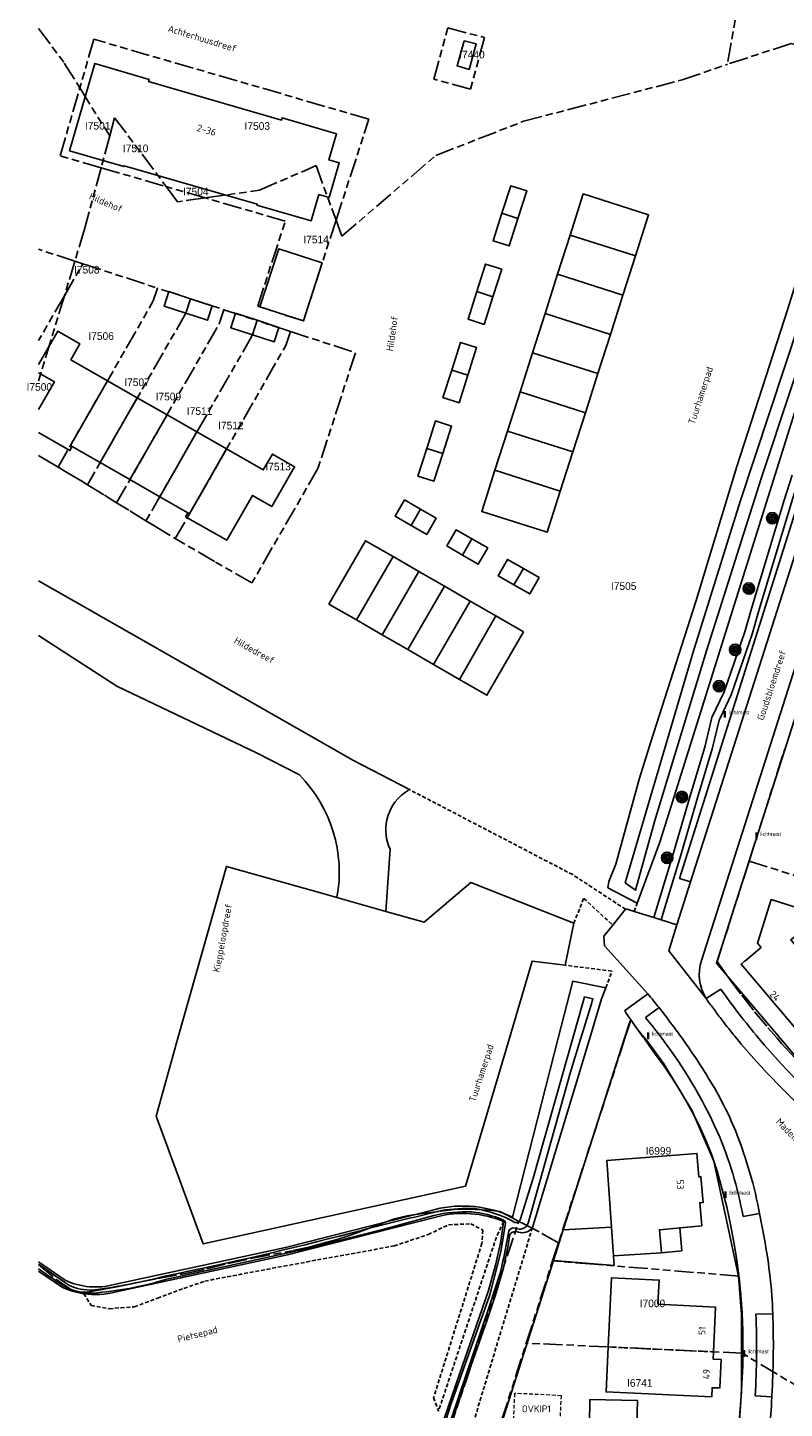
# Model space of a CAD drawing. Extents: x 168491 to 169507, y 481494 to 482503.
# Tile 20 of 108: x 168499 to 168598, y 481951 to 482133. Entities that reach past the tile are written whole.
import ezdxf
from ezdxf.enums import TextEntityAlignment as Align

# ---------------------------------------------------------------- set-up
doc = ezdxf.new("R2010")
doc.units = 0
doc.header["$LTSCALE"] = 0.5
doc.linetypes.add('KAD', pattern=[12, 5, -1, 2, -1, 2, -1])
doc.linetypes.add('STIPPELFIJN', pattern=[1.5, 1, -0.5])
doc.layers.get('0').update_dxf_attribs({"linetype": 'CONTINUOUS'})
for name, color, linetype in [('G01', 3, 'KAD'), ('G_BTD', 3, 'CONTINUOUS'), ('G_GBIP1', 7, 'CONTINUOUS'), ('G_OBW', 7, 'CONTINUOUS'), ('G_OWT', 7, 'CONTINUOUS'), ('G_PNDMV', 1, 'CONTINUOUS'), ('G_WGD', 2, 'CONTINUOUS'), ('G_WTD', 4, 'CONTINUOUS'), ('GMV', 8, 'CONTINUOUS'), ('NAR', 7, 'CONTINUOUS'), ('NAR_PL', 7, 'CONTINUOUS'), ('ORL', 7, 'CONTINUOUS'), ('OVKIP1', 7, 'CONTINUOUS'), ('PPAL', 7, 'CONTINUOUS'), ('PVGO', 7, 'CONTINUOUS'), ('Z01', 2, 'CONTINUOUS')]:
    doc.layers.add(name, color=color, linetype=linetype)
doc.layers.add('OBWVM', color=7, linetype='CONTINUOUS', lineweight=70)
doc.layers.add('PND', color=8, linetype='CONTINUOUS', lineweight=25)
doc.styles.add('ISO', font='isocpeur.ttf', dxfattribs={"height": 1})

# ---------------------------------------------------------------- blocks, each defined once
blk = doc.blocks.new('PAAL')
at = {"linetype": 'ByBlock', "lineweight": -2}
h = blk.add_hatch(color=0, dxfattribs=at)
h.dxf.hatch_style = 1
h.paths.add_polyline_path([(0.15, 0.8), (-0.15, 0.8), (-0.15, -0.1), (0, -0.1, -0.414214), (-0.1, 0, -1), (0.1, 0, -0.414214), (0, -0.1), (0.15, -0.1)])
at = {"linetype": 'ByBlock', "lineweight": -2, "true_color": 0x681648}
h = blk.add_hatch(color=219, dxfattribs=at)
h.dxf.hatch_style = 1
h.paths.add_polyline_path([(-0.1, 0, 1), (0.1, 0, 1)])
at = {"color": 0, "linetype": 'ByBlock', "lineweight": -2}
blk.add_attdef('PAAL', (0.5, 0.35), '', height=0.5, dxfattribs=at)
blk = doc.blocks.new('BOOM')
at = {"color": 0}
for radius in [0.75, 0.55, 0.35, 0.15]:
    blk.add_circle((0, 0), radius, dxfattribs=at)

msp = doc.modelspace()

# ---------------------------------------------------------------- linework, layer by layer
at = {"layer": 'G01'}
for p, q in [((168592.906, 482142.437), (168590.395, 482127.795)), ((168505.407, 482124.69), (168509.324, 482118.402)), ((168509.324, 482118.402), (168508.198, 482114.22)), ((168508.198, 482114.22), (168516.755, 482111.741)), ((168521.851, 482110.264), (168516.755, 482111.741)), ((168504.757, 482101.97), (168500, 482103.5186)), ((168504.757, 482101.97), (168503.38, 482097.426)), ((168504.757, 482101.97), (168505.806, 482101.628)), ((168503.38, 482097.426), (168505.806, 482101.628)), ((168505.806, 482101.628), (168515.595, 482098.433)), ((168519.924, 482097.02), (168515.595, 482098.433)), ((168503.38, 482097.426), (168500, 482091.5714)), ((168519.924, 482097.02), (168524.293, 482095.595)), ((168524.293, 482095.595), (168528.665, 482094.168)), ((168533.036, 482092.741), (168528.665, 482094.168)), ((168593.241, 482023.251), (168597.912, 482037.934)), ((168593.241, 482023.251), (168616.407, 482015.859)), ((168563.996, 481959.984), (168567.449, 481970.79)), ((168560.752, 481949.832), (168563.996, 481959.984))]:
    msp.add_line(p, q, dxfattribs=at)
for points in [[(168500, 482132.4851), (168503.37, 482127.961), (168505.407, 482124.69)], [(168539.023, 482107.322), (168543.335, 482120.601), (168507.258, 482131.077), (168505.407, 482124.69)], [(168678.505, 482115.656), (168659.213, 482119.533), (168629.97, 482125.113), (168605.559, 482129.276), (168599.439, 482130.358), (168598.75, 482130.522), (168590.395, 482127.795)], [(168539.023, 482107.322), (168539.783, 482105.23), (168552.111, 482115.817), (168563.612, 482120.313), (168584.454, 482125.752), (168590.395, 482127.795)], [(168508.198, 482114.22), (168502.825, 482115.777), (168505.407, 482124.69)], [(168509.324, 482118.402), (168509.967, 482120.789), (168516.755, 482111.741)], [(168508.198, 482114.22), (168506.033, 482106.181), (168504.757, 482101.97)], [(168521.851, 482110.264), (168528.982, 482111.269), (168536.416, 482114.499), (168539.023, 482107.322)], [(168521.851, 482110.264), (168518.244, 482109.756), (168516.755, 482111.741)], [(168539.023, 482107.322), (168534.744, 482094.117), (168528.745, 482096.068), (168532.366, 482107.218), (168521.851, 482110.264)], [(168502.555, 482074.952), (168515.049, 482096.751), (168515.595, 482098.433)], [(168503.38, 482097.426), (168500.341, 482087.398), (168500, 482086.2803)], [(168519.924, 482097.02), (168519.313, 482095.138), (168506.412, 482072.615)], [(168510.24, 482070.261), (168523.685, 482093.72), (168524.293, 482095.595)], [(168528.665, 482094.168), (168528.026, 482092.202), (168514.08, 482067.894)], [(168517.932, 482065.565), (168532.434, 482090.887), (168533.036, 482092.741)], [(168533.036, 482092.741), (168541.583, 482089.952), (168536.66, 482074.763), (168527.986, 482059.739), (168523.089, 482062.56), (168518.65, 482065.134), (168517.932, 482065.565)], [(168502.555, 482074.952), (168500.946, 482075.905), (168500, 482076.4655)], [(168502.555, 482074.952), (168503.792, 482074.209), (168505.66, 482073.076), (168506.412, 482072.615)], [(168506.412, 482072.615), (168508.645, 482071.247), (168510.24, 482070.261)], [(168514.08, 482067.894), (168511.836, 482069.274), (168510.24, 482070.261)], [(168514.08, 482067.894), (168515.11, 482067.26), (168517.932, 482065.565)], [(168593.241, 482023.251), (168589.044, 482010.054), (168590.623, 482007.821), (168592.26, 482005.629), (168593.953, 482003.481), (168595.701, 482001.377), (168596.908, 482000)], [(168579.4218, 482000), (168577.713, 482002.367), (168576.9435, 482000)], [(168576.9435, 482000), (168568.21, 481973.135)], [(168591.897, 481968.784), (168591.617, 481970.925), (168591.243, 481973.251), (168590.801, 481975.564), (168590.291, 481977.864), (168589.714, 481980.148), (168589.07, 481982.413), (168588.36, 481984.659), (168587.641, 481986.418), (168586.861, 481988.151), (168586.02, 481989.855), (168585.12, 481991.529), (168584.163, 481993.17), (168583.148, 481994.777), (168582.078, 481996.347), (168580.953, 481997.879), (168579.4218, 482000)], [(168596.908, 482000), (168597.504, 481999.32), (168599.359, 481997.31), (168601.008, 481995.614)], [(168500, 481970.3056), (168502.243, 481968.374), (168503.377, 481967.608), (168504.421, 481966.926), (168505.273, 481966.669), (168506.34, 481966.658), (168508.124, 481966.976), (168510.467, 481967.427), (168512.955, 481967.956), (168515.62, 481968.477), (168519.289, 481969.107), (168522.071, 481969.746), (168524.877, 481970.429), (168527.89, 481971.105), (168533.421, 481972.132), (168535.64, 481972.636), (168537.178, 481973.045), (168539.169, 481973.565), (168540.801, 481974.093), (168542.239, 481974.63), (168544.446, 481975.468), (168546.707, 481976.279), (168548.38, 481976.7), (168550.021, 481976.964), (168552.729, 481977.307), (168554.887, 481977.547), (168556.452, 481977.562), (168558.063, 481977.484), (168559.517, 481977.402), (168560.516, 481977.275), (168561.666, 481976.688), (168562.994, 481975.95)], [(168500.378, 481785.398), (168503.707, 481795.439), (168515.789, 481831.631), (168516.399, 481833.493), (168518.757, 481841.867), (168520.094, 481845.572), (168524.213, 481857.651), (168524.766, 481859.269), (168530.315, 481876.752), (168535.844, 481893.364), (168536.24, 481894.553), (168537.22, 481897.457), (168540.59, 481907.439), (168545.041, 481921.477), (168546.385, 481925.824), (168562.994, 481975.95)], [(168568.21, 481973.135), (168565.704, 481974.588), (168563.676, 481975.636), (168562.994, 481975.95)], [(168567.449, 481970.79), (168567.49, 481970.919), (168568.21, 481973.135)], [(168591.897, 481968.784), (168572.952, 481970.338), (168567.449, 481970.79)], [(168592.417, 481958.61), (168592.428, 481959.332), (168592.398, 481961.651), (168592.304, 481963.968), (168592.145, 481966.282), (168591.922, 481968.59), (168591.897, 481968.784)], [(168592.417, 481958.61), (168592.357, 481958.646), (168592.315, 481958.671), (168574.748, 481959.495), (168563.996, 481959.984)], [(168592.417, 481958.61), (168592.392, 481957.013), (168592.292, 481954.696), (168592.127, 481952.383), (168591.949, 481949.585), (168591.855, 481948.548)], [(168619.891, 481941.695), (168619.844, 481941.725), (168612.398, 481946.399), (168602.055, 481952.834), (168592.417, 481958.61)]]:
    msp.add_lwpolyline(points, dxfattribs=at)
msp.add_lwpolyline([(168553.68, 482132.59), (168558.51, 482131.3), (168556.69, 482124.54), (168551.87, 482125.83)], close=True, dxfattribs=at)
at = {"layer": 'G_BTD', "linetype": 'STIPPELFIJN', "lineweight": -3, "transparency": 33554687}
for points in [[(168571.383, 482020.609), (168570.082, 482021.46), (168548.667, 482032.62)], [(168577.028, 482016.916), (168571.383, 482020.609)], [(168570.229, 482015.078), (168571.526, 482018.348), (168575.346, 482014.837)], [(168578.147, 482016.641), (168578.547, 482017.717)], [(168575.231, 482008.8), (168569.083, 482009.581)], [(168574.423, 482006.626), (168575.231, 482008.8)], [(168505.914, 481966.475), (168506.897, 481964.933), (168509.269, 481964.504), (168512.562, 481964.763), (168515.597, 481965.873), (168519.075, 481967.168), (168521.813, 481968.13), (168532.174, 481970.092), (168546.642, 481972.737), (168551.12, 481974.236), (168553.802, 481975.513), (168556.726, 481975.642), (168558.298, 481974.81), (168558.169, 481973.089), (168551.839, 481952.84), (168552.482, 481951.071)], [(168561.019, 481975.938), (168560.069, 481973.899), (168552.482, 481951.071)], [(168564.797, 481975.154), (168556.666, 481948.285)]]:
    msp.add_lwpolyline(points, dxfattribs=at)
at = {"layer": 'G_BTD', "linetype": 'Continuous', "lineweight": 25, "transparency": 33554687}
for points in [[(168523.069, 482016.979), (168524.635, 482022.539), (168537.007, 482019.055)], [(168545.573, 482016.643), (168550.597, 482015.229), (168556.737, 482020.43), (168563.243, 482017.849)], [(168537.007, 482019.055), (168539.151, 482018.451)], [(168563.243, 482017.849), (168570.229, 482015.078)], [(168569.083, 482009.581), (168570.229, 482015.078)], [(168569.083, 482009.581), (168564.78, 482010.127), (168561.7723, 482000)], [(168577.618, 482002.292), (168576.8854, 482000)], [(168577.697, 482002.436), (168577.618, 482002.292)], [(168561.7723, 482000), (168556.012, 481980.605), (168521.602, 481973.013), (168515.406, 481989.763), (168518.2884, 482000)], [(168576.8854, 482000), (168568.851, 481974.863)], [(168567.569, 481970.851), (168556.174, 481935.198)]]:
    msp.add_lwpolyline(points, dxfattribs=at)
at = {"layer": 'G_GBIP1', "linetype": 'Continuous', "lineweight": 25, "transparency": 33554687}
for points in [[(168575.165, 481975.221), (168568.851, 481974.863)], [(168568.851, 481974.863), (168567.569, 481970.851)], [(168575.434, 481971.423), (168575.516, 481970.183), (168567.569, 481970.851)]]:
    msp.add_lwpolyline(points, dxfattribs=at)
at = {"layer": 'G_OBW', "linetype": 'Continuous', "lineweight": 25, "transparency": 33554687}
msp.add_lwpolyline([(168555.857, 482130.87), (168554.916, 482127.577), (168556.477, 482127.131), (168557.431, 482130.468), (168555.857, 482130.87)], dxfattribs=at)
at = {"layer": 'G_OWT', "linetype": 'Continuous', "lineweight": 25, "transparency": 33554687}
for points in [[(168580.359, 482038.87), (168586.232, 482057.319), (168591.638, 482075.018), (168598.319, 482095.711), (168602.006, 482107.522), (168607.332, 482120.091), (168608.763, 482123.435)], [(168578.547, 482017.717), (168581.526, 482025.728), (168610.871, 482119.29), (168611.493, 482120.68)], [(168580.359, 482038.87), (168578.847, 482034.122), (168575.726, 482022.859), (168574.847, 482020.58), (168574.713, 482019.726)], [(168574.713, 482019.726), (168578.547, 482017.717)], [(168568.1803, 482000), (168570.088, 482007.473)], [(168574.423, 482006.626), (168570.088, 482007.473)], [(168572.3163, 482000), (168573.877, 482005.157), (168574.423, 482006.626)], [(168562.186, 481976.519), (168568.1803, 482000)], [(168564.797, 481975.154), (168572.3163, 482000)], [(168509.922, 481967.674), (168532.417, 481972.532), (168552.036, 481977.535)], [(168510.155, 481966.701), (168532.647, 481971.559), (168552.278, 481976.565)], [(168561.019, 481975.938), (168560.956, 481975.54), (168560.598, 481973.118), (168559.969, 481970.208), (168559.022, 481966.904), (168557.817, 481963.347), (168555.212, 481955.933), (168551.878, 481946.133)], [(168561.843, 481974.3), (168561.621, 481972.796), (168560.992, 481969.886), (168560.045, 481966.582), (168558.84, 481963.025), (168556.235, 481955.611), (168552.901, 481945.811), (168549.684, 481935.419), (168545.779, 481922.086), (168540.998, 481907.164), (168538.057, 481898.453)], [(168500, 481970.6701), (168503.502, 481968.235)], [(168503.001, 481967.365), (168500, 481969.452)]]:
    msp.add_lwpolyline(points, dxfattribs=at)
for points in [[(168552.036, 481977.535, -0.17192241), (168562.186, 481976.519)], [(168552.278, 481976.565, -0.16530758), (168561.019, 481975.938)], [(168564.797, 481975.154, -0.3344294), (168562.962, 481974.556)], [(168562.962, 481974.556, 0.30956351), (168561.843, 481974.3)], [(168503.502, 481968.235, 0.17522951), (168509.922, 481967.674)], [(168505.914, 481966.475, -0.07279911), (168503.001, 481967.365)], [(168510.155, 481966.701, -0.10237102), (168505.914, 481966.475)]]:
    msp.add_lwpolyline(points, format="xyb", dxfattribs=at)
at = {"layer": 'G_OWT', "linetype": 'STIPPELFIJN', "lineweight": -3, "transparency": 33554687}
msp.add_lwpolyline([(168561.019, 481975.938), (168561.257, 481975.742)], dxfattribs=at)
at = {"layer": 'G_PNDMV', "linetype": 'Continuous', "lineweight": 25, "transparency": 33554687}
for points in [[(168592.669, 482010.099), (168594.805, 482011.903), (168594.316, 482012.481), (168596.137, 482018.18), (168599.841, 482017.002), (168600.929, 482020.406), (168609.502, 482017.666), (168608.132, 482013.379), (168601.778, 482015.41), (168598.705, 482012.915), (168605.898, 482004.4), (168600.6883, 482000)], [(168575.165, 481975.221), (168574.546, 481983.942), (168586.39, 481984.886), (168586.637, 481981.789), (168586.918, 481981.812), (168587.187, 481978.438), (168586.764, 481978.401), (168587.024, 481975.384), (168581.459, 481974.862), (168581.735, 481971.841)], [(168575.434, 481971.423), (168575.165, 481975.221)], [(168581.735, 481971.841), (168575.434, 481971.423)], [(168574.747, 481959.48), (168575.17, 481968.545), (168581.432, 481968.261), (168581.277, 481965.106), (168588.833, 481964.728), (168588.565, 481958.852)], [(168588.565, 481958.852), (168588.521, 481957.898), (168589.558, 481957.845), (168589.399, 481954.103), (168588.377, 481954.141), (168588.326, 481952.948), (168574.471, 481953.582), (168574.747, 481959.48)], [(168572.283, 481949.417), (168572.346, 481952.584)], [(168572.346, 481952.584), (168578.567, 481952.46), (168578.504, 481949.287)]]:
    msp.add_lwpolyline(points, dxfattribs=at)
at = {"layer": 'G_PNDMV', "linetype": 'STIPPELFIJN', "lineweight": -3, "transparency": 33554687}
msp.add_lwpolyline([(168588.565, 481958.852), (168574.747, 481959.48)], dxfattribs=at)
at = {"layer": 'G_WGD', "linetype": 'Continuous', "lineweight": 25, "transparency": 33554687}
for points in [[(168612.632, 482105.274), (168611.007, 482105.793), (168600.89, 482074.14), (168584.108, 482020.975), (168585.542, 482020.516)], [(168593.642, 482053.005), (168594.554, 482056.236), (168598.791, 482070.317), (168599.814, 482073.516), (168601.125, 482076.061), (168605.568, 482090.745)], [(168580.738, 482015.82), (168583.299, 482024.323), (168585.513, 482031.809), (168587.404, 482038.203), (168588.363, 482042.075), (168589.946, 482045.438), (168592.688, 482053.305), (168593.594, 482056.516), (168597.836, 482070.613), (168598.887, 482073.9)], [(168548.667, 482032.62), (168541.31, 482036.454), (168504.746, 482057.299), (168500, 482060.022)], [(168590.874, 482045.063), (168593.642, 482053.004)], [(168593.642, 482053.004), (168593.642, 482053.005)], [(168500, 482052.8251), (168510.261, 482046.206), (168528.603, 482037.429), (168534.236, 482034.54)], [(168597.814, 482037.56), (168602.38, 482051.848)], [(168589.423, 482041.979), (168590.872, 482045.057)], [(168590.872, 482045.057), (168590.873, 482045.06), (168590.874, 482045.063)], [(168587.474, 482034.912), (168588.37, 482037.941), (168589.31, 482041.739), (168589.423, 482041.979)], [(168597.814, 482037.56), (168593.247, 482023.272)], [(168582.058, 482016.734), (168584.257, 482024.037), (168586.472, 482031.526), (168587.474, 482034.912)], [(168546.111, 482024.807), (168545.573, 482016.643)], [(168593.247, 482023.272), (168588.951, 482009.832), (168597.303, 482000)], [(168585.542, 482020.516), (168583.768, 482014.859)], [(168539.151, 482018.451), (168545.573, 482016.643)], [(168577.028, 482016.916), (168575.346, 482014.837)], [(168577.079, 482016.98), (168577.028, 482016.916)], [(168578.147, 482016.641), (168577.079, 482016.98)], [(168581.691, 482015.517), (168582.058, 482016.734)], [(168580.738, 482015.82), (168578.147, 482016.641)], [(168583.768, 482014.859), (168581.691, 482015.517)], [(168575.346, 482014.837), (168574.168, 482013.38)], [(168574.168, 482013.38), (168574.254, 482012.138), (168579.941, 482005.825)], [(168576.891, 482003.591), (168579.941, 482005.825)], [(168579.5417, 482000), (168578.787, 482000.899)], [(168583.079, 481916.785), (168583.508, 481926.742), (168583.558, 481927.817), (168588.345, 481928.319), (168589.053, 481932.821), (168589.963, 481937.286), (168591.155, 481943.436), (168591.831, 481948.501), (168592.238, 481953.583), (168592.249, 481963.728), (168591.858, 481968.764), (168588.612, 481983.853), (168585.75, 481990.455), (168582.065, 481996.635), (168579.932, 481999.535), (168579.5417, 482000)], [(168597.303, 482000), (168601.118, 481995.509)]]:
    msp.add_lwpolyline(points, dxfattribs=at)
at = {"layer": 'G_WGD', "lineweight": -3, "transparency": 33554687}
for points in [[(168585.542, 482020.516), (168612.632, 482105.274)], [(168616.736, 482103.333), (168586.972, 482010.208)], [(168581.691, 482015.517), (168580.738, 482015.82)], [(168583.768, 482014.859), (168582.688, 482011.453), (168587.587, 482005.22)], [(168589.531, 482006.425), (168587.587, 482005.22)], [(168579.632, 482002.706), (168581.415, 482004.009)], [(168592.71, 481984.345), (168593.088, 481983.149)], [(168592.442, 481976.583), (168594.604, 481977)], [(168594.518, 481977.458), (168594.604, 481977)], [(168594.604, 481977), (168595.277, 481973.416)], [(168594.124, 481963.77), (168596.341, 481963.85)], [(168596.26, 481953.797), (168596.215, 481952.936)], [(168594.031, 481953.05), (168596.215, 481952.936)], [(168596.215, 481952.936), (168596.183, 481952.329)]]:
    msp.add_lwpolyline(points, dxfattribs=at)
at = {"layer": 'G_WGD', "linetype": 'Continuous', "lineweight": 25, "transparency": 33554687}
for points in [[(168534.236, 482034.54, -0.24368955), (168539.151, 482018.451)], [(168548.667, 482032.62, 0.21401766), (168545.704, 482028.657)], [(168545.704, 482028.657, 0.164445), (168546.111, 482024.807)], [(168576.891, 482003.591, 0.00157083), (168577.697, 482002.436)], [(168577.697, 482002.436, 0.00178681), (168578.787, 482000.899)]]:
    msp.add_lwpolyline(points, format="xyb", dxfattribs=at)
at = {"layer": 'G_WGD', "lineweight": -3, "transparency": 33554687}
for points in [[(168586.972, 482010.208, 0.219551), (168587.587, 482005.22)], [(168581.415, 482004.009, 0.00667796), (168579.941, 482005.825)], [(168589.531, 482006.425, 0.02083945), (168594.4789, 482000, 0.02083945)], [(168583.142, 482001.753, 0.00774647), (168581.415, 482004.009)], [(168587.587, 482005.22, 0.02582513), (168587.922, 482004.734)], [(168587.922, 482004.734, -0.00721957), (168588.932, 482003.379)], [(168581.7862, 482000, 0.01336116), (168579.632, 482002.706)], [(168588.932, 482003.379, 0.00835421), (168589.953, 482002.02)], [(168584.4296, 482000, 0.0062192), (168583.142, 482001.753)], [(168589.953, 482002.02, 0.0069541), (168591.5709, 482000, 0.0069541)], [(168589.088, 481987.672, 0.05550966), (168581.7862, 482000, 0.05550966)], [(168588.676, 481993.469, 0.02228467), (168584.4296, 482000, 0.02228467)], [(168591.5709, 482000, 0.04287451), (168602.715, 481988.62)], [(168594.4789, 482000, 0.04627629), (168607.254, 481987.352)], [(168592.71, 481984.345, 0.05483841), (168588.676, 481993.469)], [(168592.442, 481976.583, 0.05791569), (168589.088, 481987.672)], [(168594.518, 481977.458, 0.03021406), (168593.088, 481983.149)], [(168596.341, 481963.85, 0.03742629), (168595.277, 481973.416)], [(168594.031, 481953.05, 0.02602578), (168594.124, 481963.77)], [(168596.26, 481953.797, 0.02178393), (168596.341, 481963.85)], [(168595.375, 481943.582, 0.01899538), (168596.183, 481952.329)]]:
    msp.add_lwpolyline(points, format="xyb", dxfattribs=at)
at = {"layer": 'G_WTD', "linetype": 'Continuous', "lineweight": 25, "transparency": 33554687}
for points in [[(168609.516, 482123.303), (168606.605, 482115.338), (168599.836, 482093.974), (168592.056, 482070.42), (168585.859, 482050.531), (168576.98, 482020.406), (168578.342, 482019.423), (168580.848, 482028.585), (168587.661, 482050.843), (168594.825, 482073.459), (168602.649, 482097.013), (168607.089, 482111.673), (168607.243, 482112.208)], [(168571.1688, 482000), (168572.504, 482004.399), (168572.737, 482005.17), (168571.613, 482005.426), (168571.41, 482004.64), (168570.094, 482000)], [(168564.227, 481975.741), (168569.771, 481995.395), (168571.1688, 482000)], [(168552.86, 481977.382), (168552.18, 481977.218)], [(168516.653, 481968.33), (168534.933, 481972.314), (168545.496, 481975.003), (168551.861, 481976.742)], [(168561.257, 481975.742), (168560.646, 481971.964), (168559.192, 481966.324), (168554.136, 481952.07), (168549.225, 481936.759), (168544.514, 481920.565), (168538.428, 481901.896), (168531.914, 481882.554), (168524.579, 481859.854), (168518.557, 481842.181)], [(168503.973, 481967.59), (168500, 481970.3485)], [(168521.563, 481848.924), (168526.544, 481864.088), (168534.461, 481888.5), (168541.519, 481909.426), (168548.675, 481932.758), (168554.086, 481949.869), (168559.231, 481965.024), (168560.553, 481969.185)]]:
    msp.add_lwpolyline(points, dxfattribs=at)
for points in [[(168552.18, 481977.218, 0.00382511), (168540.982, 481974.429)], [(168551.861, 481976.742, -0.06516532), (168556.844, 481977.203)], [(168557.233, 481977.635, 0.04783165), (168552.86, 481977.382)], [(168556.844, 481977.203, -0.08099588), (168560.927, 481976.164)], [(168562.507, 481975.832, 0.08902345), (168557.233, 481977.635)], [(168560.927, 481976.164, -0.33366366), (168561.257, 481975.742)], [(168561.683, 481974.715, -0.38943981), (168562.522, 481975.057)], [(168563.227, 481976.297, -0.46045012), (168562.507, 481975.832)], [(168562.522, 481975.057, 0.45223828), (168564.227, 481975.741)], [(168540.982, 481974.429, -0.01433642), (168516.797, 481968.836)], [(168560.553, 481969.185, 0.02467151), (168561.683, 481974.715)], [(168500, 481969.7181, 0.00283352), (168503.273, 481967.502)], [(168507.065, 481966.554, 0.05696231), (168516.653, 481968.33)], [(168516.797, 481968.836, -0.03168905), (168507.115, 481966.948)], [(168503.273, 481967.502, 0.13489703), (168507.065, 481966.554)], [(168507.115, 481966.948, -0.11949258), (168503.973, 481967.59)]]:
    msp.add_lwpolyline(points, format="xyb", dxfattribs=at)
at = {"layer": 'GMV', "linetype": 'Continuous', "transparency": 33554687}
for points in [[(168518.2884, 482000), (168523.069, 482016.979)], [(168600.3982, 482000), (168592.177, 482009.734), (168592.642, 482010.13), (168592.669, 482010.099)], [(168570.094, 482000), (168564.89, 481981.652), (168563.227, 481976.297)]]:
    msp.add_lwpolyline(points, dxfattribs=at)
at = {"layer": 'OBWVM', "linetype": 'STIPPELFIJN', "lineweight": 13, "transparency": 33554687}
msp.add_lwpolyline([(168568.432, 481949.633), (168568.604, 481953.093), (168562.454, 481953.399), (168562.282, 481949.939), (168568.432, 481949.633)], dxfattribs=at)
at = {"layer": 'PND', "linetype": 'Continuous', "lineweight": 25, "transparency": 33554687}
for points in [[(168504.058, 482116.45), (168511.193, 482114.383), (168511.223, 482114.489), (168528.678, 482109.432), (168528.647, 482109.326), (168535.782, 482107.259), (168536.781, 482110.707), (168538.144, 482110.312), (168539.458, 482114.846), (168538.094, 482115.241), (168539.093, 482118.689), (168531.958, 482120.756), (168531.875, 482120.468), (168514.421, 482125.525), (168514.504, 482125.813), (168507.37, 482127.88), (168504.058, 482116.45)], [(168562.901, 482107.575), (168564.058, 482111.193), (168561.947, 482111.868), (168560.79, 482108.249)], [(168578.319, 482102.647), (168580.046, 482108.048), (168571.473, 482110.788), (168569.747, 482105.387)], [(168560.79, 482108.249), (168559.633, 482104.631), (168561.744, 482103.956), (168562.901, 482107.575)], [(168560.79, 482108.249), (168562.901, 482107.575)], [(168569.747, 482105.387), (168568.103, 482100.243)], [(168569.747, 482105.387), (168578.319, 482102.647)], [(168537.204, 482101.73), (168531.507, 482103.58), (168529.035, 482095.971), (168534.741, 482094.118), (168537.204, 482101.73)], [(168576.675, 482097.503), (168578.319, 482102.647)], [(168559.613, 482097.287), (168560.77, 482100.906), (168558.659, 482101.581), (168557.502, 482097.962)], [(168568.103, 482100.243), (168566.459, 482095.099)], [(168576.675, 482097.503), (168568.103, 482100.243)], [(168519.31, 482095.139), (168516.456, 482096.066), (168517.074, 482097.968), (168519.927, 482097.041)], [(168519.927, 482097.041), (168519.31, 482095.139)], [(168519.927, 482097.041), (168522.781, 482096.114), (168522.163, 482094.212), (168519.31, 482095.139)], [(168557.502, 482097.962), (168556.345, 482094.343), (168558.456, 482093.669), (168559.613, 482097.287)], [(168559.613, 482097.287), (168557.502, 482097.962)], [(168575.031, 482092.359), (168576.675, 482097.503)], [(168528.672, 482094.2), (168525.819, 482095.127), (168525.201, 482093.224), (168528.054, 482092.298)], [(168566.459, 482095.099), (168564.815, 482089.956)], [(168575.031, 482092.359), (168566.459, 482095.099)], [(168509.043, 482086.27), (168504.227, 482089.028), (168505.42, 482091.111), (168502.513, 482092.776), (168500, 482088.3879)], [(168528.054, 482092.298), (168530.907, 482091.371), (168531.525, 482093.273), (168528.672, 482094.2)], [(168528.672, 482094.2), (168528.054, 482092.298)], [(168556.325, 482087), (168557.482, 482090.619), (168555.371, 482091.293), (168554.214, 482087.675)], [(168575.031, 482092.359), (168573.387, 482087.216)], [(168564.815, 482089.956), (168563.171, 482084.812)], [(168573.387, 482087.216), (168564.815, 482089.956)], [(168554.214, 482087.675), (168553.057, 482084.056), (168555.168, 482083.381), (168556.325, 482087)], [(168556.325, 482087), (168554.214, 482087.675)], [(168500, 482087.3005), (168502.074, 482086.113), (168500, 482082.4921)], [(168509.043, 482086.27), (168504.173, 482077.766), (168504.408, 482077.632)], [(168509.043, 482086.27), (168512.948, 482084.034)], [(168571.743, 482082.072), (168573.387, 482087.216)], [(168512.948, 482084.034), (168508.078, 482075.53)], [(168516.853, 482081.798), (168512.948, 482084.034)], [(168563.171, 482084.812), (168561.527, 482079.668)], [(168563.171, 482084.812), (168571.743, 482082.072)], [(168570.099, 482076.928), (168571.743, 482082.072)], [(168511.983, 482073.293), (168516.853, 482081.798)], [(168516.853, 482081.798), (168520.758, 482079.561)], [(168553.037, 482076.713), (168554.193, 482080.331), (168552.083, 482081.006), (168550.926, 482077.387)], [(168500, 482079.4641), (168504.109, 482077.111), (168504.408, 482077.632)], [(168520.758, 482079.561), (168515.888, 482071.057)], [(168520.758, 482079.561), (168524.663, 482077.325)], [(168561.527, 482079.668), (168559.883, 482074.525)], [(168570.099, 482076.928), (168561.527, 482079.668)], [(168508.078, 482075.53), (168504.408, 482077.632)], [(168519.559, 482068.955), (168519.261, 482068.434), (168524.676, 482065.333), (168528.055, 482071.234), (168530.597, 482069.778), (168533.579, 482074.985), (168530.672, 482076.649), (168529.479, 482074.567), (168524.663, 482077.325)], [(168524.663, 482077.325), (168519.793, 482068.821), (168519.559, 482068.955)], [(168550.926, 482077.387), (168549.769, 482073.769), (168551.88, 482073.094), (168553.037, 482076.713)], [(168553.037, 482076.713), (168550.926, 482077.387)], [(168568.455, 482071.785), (168570.099, 482076.928)], [(168508.078, 482075.53), (168511.983, 482073.293)], [(168515.888, 482071.057), (168511.983, 482073.293)], [(168559.883, 482074.525), (168558.156, 482069.124), (168566.729, 482066.384), (168568.455, 482071.785)], [(168559.883, 482074.525), (168568.455, 482071.785)], [(168519.559, 482068.955), (168515.888, 482071.057)], [(168550.101, 482069.433), (168548.028, 482070.63), (168546.795, 482068.494), (168548.868, 482067.298)], [(168548.868, 482067.298), (168550.94, 482066.101), (168552.173, 482068.237), (168550.101, 482069.433)], [(168550.101, 482069.433), (168548.868, 482067.298)], [(168556.856, 482065.533), (168554.783, 482066.73), (168553.55, 482064.594), (168555.623, 482063.398)], [(168546.503, 482063.202), (168542.892, 482065.287), (168538.092, 482056.973), (168541.703, 482054.888)], [(168555.623, 482063.398), (168557.695, 482062.201), (168558.928, 482064.337), (168556.856, 482065.533)], [(168556.856, 482065.533), (168555.623, 482063.398)], [(168546.503, 482063.202), (168541.703, 482054.888)], [(168549.881, 482061.252), (168546.503, 482063.202)], [(168563.611, 482061.633), (168561.538, 482062.83), (168560.305, 482060.694), (168562.378, 482059.498)], [(168549.881, 482061.252), (168545.081, 482052.938)], [(168553.258, 482059.302), (168549.881, 482061.252)], [(168562.378, 482059.498), (168564.45, 482058.301), (168565.683, 482060.437), (168563.611, 482061.633)], [(168563.611, 482061.633), (168562.378, 482059.498)], [(168553.258, 482059.302), (168548.458, 482050.988)], [(168556.636, 482057.352), (168553.258, 482059.302)], [(168556.636, 482057.352), (168551.836, 482049.038)], [(168560.013, 482055.402), (168556.636, 482057.352)], [(168541.703, 482054.888), (168545.081, 482052.938)], [(168555.213, 482047.088), (168558.824, 482045.003), (168563.624, 482053.317), (168560.013, 482055.402)], [(168560.013, 482055.402), (168555.213, 482047.088)], [(168545.081, 482052.938), (168548.458, 482050.988)], [(168548.458, 482050.988), (168551.836, 482049.038)], [(168551.836, 482049.038), (168555.213, 482047.088)], [(168584.424, 481972.087), (168584.147, 481975.114), (168587.024, 481975.384), (168586.764, 481978.401), (168587.187, 481978.438), (168586.918, 481981.812), (168586.637, 481981.789), (168586.39, 481984.886), (168574.546, 481983.942), (168575.434, 481971.423), (168581.735, 481971.841), (168584.424, 481972.087)]]:
    msp.add_lwpolyline(points, dxfattribs=at)

# ---------------------------------------------------------------- block references
at = {"layer": 'PPAL', "linetype": 'Continuous', "lineweight": 13, "transparency": 33554687}
for p in [(168590.049, 482042.145), (168594.185, 482026.205), (168579.995, 481999.97), (168579.995, 481999.97), (168590.154, 481979.111), (168592.571, 481958.287)]:
    msp.add_blockref('PAAL', p, dxfattribs=at).add_auto_attribs({'PAAL': 'lichtmast'})
at = {"layer": 'PVGO', "linetype": 'Continuous', "lineweight": 0, "transparency": 33554687}
for p in [(168596.275, 482068.227), (168593.209, 482058.999), (168591.406, 482050.958), (168589.289, 482046.185), (168584.419, 482031.651), (168582.473, 482023.662)]:
    msp.add_blockref('BOOM', p, dxfattribs=at)

# ---------------------------------------------------------------- texts
at = {"layer": 'NAR', "linetype": 'Continuous', "lineweight": 25, "transparency": 33554687, "style": 'ISO'}
for s, rotation, p in [('24', 313.6, (168596.627, 482005.546)), ('53', 273.4, (168584.206, 481980.805)), ('51', 87.1, (168587.066, 481961.61)), ('49', 87.1, (168587.63, 481955.912))]:
    msp.add_text(s, height=0.9, rotation=rotation, dxfattribs=at).set_placement(p, align=Align.MIDDLE_CENTER)
at = {"layer": 'NAR_PL', "linetype": 'Continuous', "lineweight": 70, "transparency": 33554687, "style": 'ISO'}
msp.add_text('2-36', height=0.9, rotation=343.8, dxfattribs=at).set_placement((168522.035, 482119.155), align=Align.MIDDLE_CENTER)
at = {"layer": 'ORL', "linetype": 'Continuous', "lineweight": 25, "transparency": 33554687, "style": 'ISO'}
for s, rotation, p in [('Achterhuusdreef', 343.1, (168521.47, 482131.194)), ('Hildehof', 337.1, (168508.834, 482109.655)), ('Hildehof', 81.5, (168546.38, 482092.465)), ('Tuurhamerpad', 71.9, (168586.859, 482084.342)), ('Hildedreef', 331, (168528.319, 482050.893)), ('Goudsbloemdreef', 71.8, (168596.171, 482046.316)), ('Kieppeloopdreef', 79.7, (168524.124, 482013.154)), ('Tuurhamerpad', 71.8, (168558.083, 481995.435)), ('Madeliefdreef', 314.6, (168599.74, 481986.487)), ('Pietsepad', 14.3, (168520.842, 481961.152))]:
    msp.add_text(s, height=0.9, rotation=rotation, dxfattribs=at).set_placement(p, align=Align.MIDDLE_CENTER)
at = {"layer": 'OVKIP1', "linetype": 'Continuous', "lineweight": 70, "transparency": 33554687, "style": 'ISO'}
msp.add_text('OVKIP1', height=0.9, dxfattribs=at).set_placement((168565.31, 481951.368), align=Align.MIDDLE_CENTER)
at = {"layer": 'Z01', "ltscale": 0.5}
for s, p in [('I7440', (168555.19, 482128.5641)), ('I7501', (168506.0745, 482119.2269)), ('I7503', (168527.0197, 482119.1995)), ('I7510', (168511.0548, 482116.265)), ('I7504', (168518.95, 482110.587)), ('I7514', (168534.7336, 482104.308)), ('I7508', (168504.6477, 482100.3413)), ('I7506', (168506.5295, 482091.6392)), ('I7500', (168498.4165, 482084.9593)), ('I7507', (168511.2395, 482085.5737)), ('I7509', (168515.3525, 482083.7025)), ('I7511', (168519.4525, 482081.7967)), ('I7512', (168523.558, 482079.9014)), ('I7513', (168529.7575, 482074.5105)), ('I7505', (168575.102, 482058.8234)), ('I6999', (168579.673, 481984.7194)), ('I7000', (168578.8783, 481964.7)), ('I6741', (168577.2151, 481954.266))]:
    msp.add_text(s, height=1, dxfattribs=at).set_placement(p)

doc.saveas('drawing.dxf')
